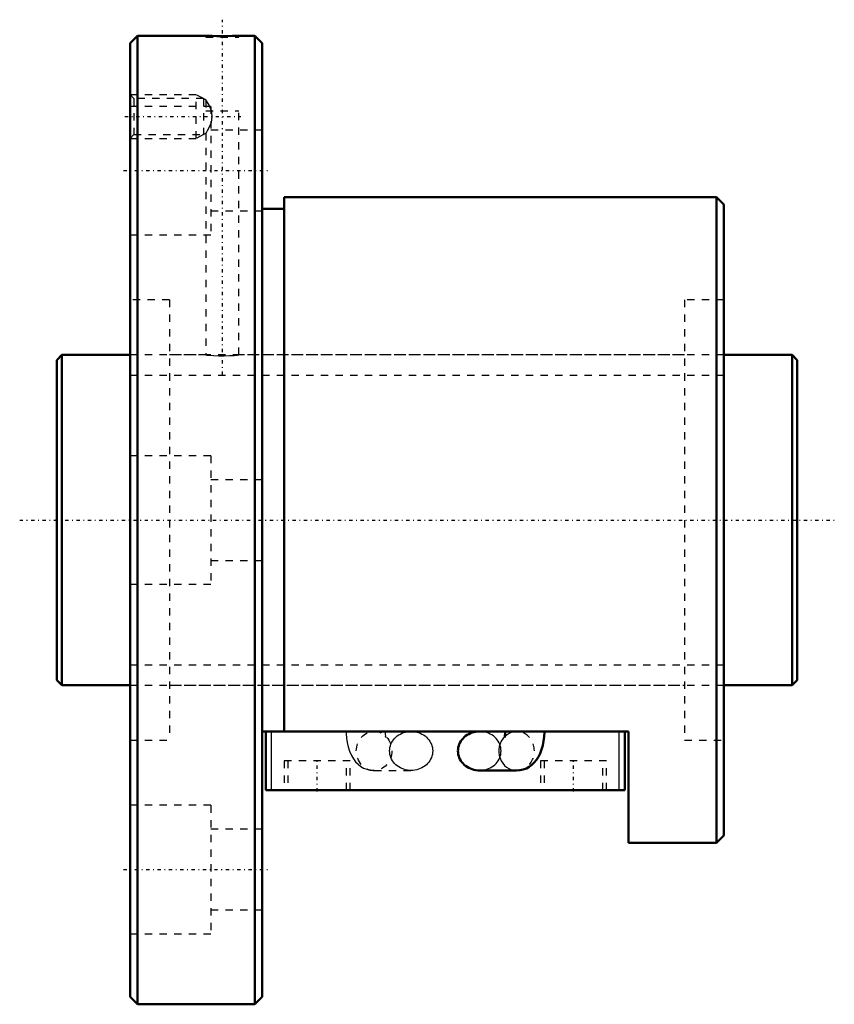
# Model space of a CAD drawing. Header units: millimetres. Extents: x -5 to 106, y -66 to 68.
import ezdxf

# ---------------------------------------------------------------- set-up
doc = ezdxf.new("R2010")
doc.units = ezdxf.units.MM
doc.linetypes.add('Center', pattern=[1.5, 0.45, -0.5, 0.05, -0.5])
doc.linetypes.add('Dashed', pattern=[2, 1, -1])
for name, color, linetype, lineweight in [('2d ConnectionPoints', 7, 'Continuous', 50), ('AM_0', 7, 'Continuous', 50), ('AM_4', 3, 'Continuous', 25), ('AM_5', 3, 'Continuous', 25), ('AM_7', 7, 'Center', 25), ('AM_9', 6, 'Dashed', 25)]:
    doc.layers.add(name, color=color, linetype=linetype, lineweight=lineweight)

# ---------------------------------------------------------------- blocks, each defined once
blk = doc.blocks.new('1_BNF_4510_2_5RR_Nut_0_in_BNF4510V_2_5RRG1_101LC0_000_rev_4')
at = {"layer": 'AM_0'}
for p, q in [((11, 66), (10, 65)), ((11, 66), (11, -66)), ((20.35, 66), (11, 66)), ((27, 66), (24.82, 66)), ((27, 66), (27, -66)), ((28, 65), (27, 66)), ((10, 65), (10, -65)), ((28, 65), (28, -65)), ((90, 44), (31, 44)), ((31, 44), (31, -28.8)), ((90, 44), (90, -44)), ((91, 43), (90, 44)), ((91, 43), (91, -43)), ((31, 42.4), (28, 42.4)), ((78, -28.8), (28, -28.8)), ((28.5, -36.8), (28.5, -28.8)), ((61.18, -28.8), (57.66, -28.8)), ((77.5, -36.8), (77.5, -28.8)), ((78, -44), (78, -28.8)), ((57.66, -34.13), (62.72, -34.13)), ((77.5, -36.8), (28.5, -36.8)), ((78, -44), (90, -44)), ((90, -44), (91, -43)), ((10, -65), (11, -66)), ((27, -66), (28, -65)), ((11, -66), (27, -66))]:
    blk.add_line(p, q, dxfattribs=at)
for points in [[(24.85, 66), (24.79, 66), (24.5, 65.99), (23.99, 65.98), (23.32, 65.97), (22.58, 65.96), (21.83, 65.97), (21.18, 65.98), (20.68, 65.99), (20.4, 66), (20.35, 66)], [(57.66, -28.8), (57.41, -28.81), (57.15, -28.84), (56.9, -28.89), (56.66, -28.96), (56.42, -29.05), (56.19, -29.16), (55.98, -29.28), (55.77, -29.42), (55.58, -29.58), (55.41, -29.75), (55.25, -29.94), (55.12, -30.13), (55, -30.34), (54.9, -30.55), (54.82, -30.78), (54.77, -31), (54.73, -31.23), (54.72, -31.47)], [(61.18, -28.8), (61.18, -28.93), (61.16, -29.18), (61.13, -29.4), (61.1, -29.54), (61.07, -29.63), (61.06, -29.65)], [(62.72, -34.13), (63.17, -34.1), (63.63, -34), (64.06, -33.84), (64.45, -33.62), (64.81, -33.36), (65.13, -33.05), (65.43, -32.69), (65.69, -32.29), (65.93, -31.82), (66.13, -31.29), (66.3, -30.71), (66.41, -30.12), (66.48, -29.52), (66.51, -28.95), (66.51, -28.8)], [(54.72, -31.47), (54.73, -31.7), (54.77, -31.93), (54.82, -32.16), (54.9, -32.38), (55, -32.59), (55.12, -32.8), (55.25, -33), (55.41, -33.18), (55.58, -33.35), (55.77, -33.51), (55.98, -33.65), (56.19, -33.78), (56.42, -33.88), (56.66, -33.97), (56.9, -34.04), (57.15, -34.09), (57.41, -34.12), (57.66, -34.13)]]:
    blk.add_lwpolyline(points, dxfattribs=at)
at = {"layer": 'AM_4'}
for p, q in [((29.3, -36.8), (29.3, -28.8)), ((76.7, -36.8), (76.7, -28.8))]:
    blk.add_line(p, q, dxfattribs=at)
blk.add_ellipse((62.72, -31.47), major_axis=(0, 2.67), ratio=0.906308, start_param=0.750343, end_param=3.143177, dxfattribs=at)
at = {"layer": 'AM_5', "linetype": 'Dashed'}
for p, q in [((10, 58), (19, 58)), ((19, 52), (19, 58)), ((20, 57.46), (19, 58)), ((20, 52.54), (19, 52)), ((10, 52), (19, 52))]:
    blk.add_line(p, q, dxfattribs=at)
at = {"layer": 'AM_7'}
for p, q in [((22.6, 19.8), (22.6, 68.2)), ((9.28, 55), (25.12, 55)), ((9.1, 47.63), (28.9, 47.63)), ((35.5, -37), (35.5, -32.6)), ((70.5, -37), (70.5, -32.6)), ((9.1, -47.63), (28.9, -47.63))]:
    blk.add_line(p, q, dxfattribs=at)
at = {"layer": 'AM_9'}
for p, q in [((20.35, 66), (20.35, 65.8)), ((20.35, 65.8), (24.85, 65.8)), ((24.85, 65.8), (24.85, 66)), ((10.54, 57.46), (10, 58)), ((21, 56.38), (10, 56.38)), ((20, 57.46), (10.54, 57.46)), ((10.54, 57.46), (10.54, 52.54)), ((20, 57.46), (20, 52.54)), ((20.36, 57.26), (20, 57.46)), ((20.35, 57.25), (20.35, 55.8)), ((21, 56.38), (21, 38.88)), ((20.35, 55.8), (24.85, 55.8)), ((24.85, 22.5), (24.85, 55.8)), ((10, 52), (10.54, 52.54)), ((10.54, 52.54), (20, 52.54)), ((20, 52.54), (20.36, 52.74)), ((20.35, 52.75), (20.35, 22.5)), ((28, 53.13), (21, 53.13)), ((21, 42.13), (28, 42.13)), ((10, 38.88), (21, 38.88)), ((15.4, 30), (10, 30)), ((15.4, 30), (15.4, -30)), ((85.6, 30), (85.6, -30)), ((91, 30), (85.6, 30)), ((20.35, 22.5), (15.4, 22.5)), ((85.6, 22.5), (24.82, 22.5)), ((21, 8.75), (10, 8.75)), ((21, 8.75), (21, -8.75)), ((28, 5.5), (21, 5.5)), ((21, -5.5), (28, -5.5)), ((10, -8.75), (21, -8.75)), ((15.4, -22.5), (85.6, -22.5)), ((43.28, -28.8), (43.46, -28.81)), ((48.34, -28.8), (43.28, -28.8)), ((62.72, -28.8), (61.18, -28.8)), ((62.26, -28.85), (62.31, -28.84)), ((62.52, -28.81), (62.72, -28.8)), ((10, -30), (15.4, -30)), ((85.6, -30), (91, -30)), ((40, -32.8), (31, -32.8)), ((31, -32.8), (31, -36.8)), ((31.5, -32.8), (31.5, -36.8)), ((39.5, -36.8), (39.5, -32.8)), ((40, -36.8), (40, -32.8)), ((75, -32.8), (66, -32.8)), ((66, -32.8), (66, -36.8)), ((66.5, -32.8), (66.5, -36.8)), ((74.5, -36.8), (74.5, -32.8)), ((75, -36.8), (75, -32.8)), ((43.28, -34.13), (48.34, -34.13)), ((21, -38.88), (10, -38.88)), ((21, -38.88), (21, -56.38)), ((28, -42.13), (21, -42.13)), ((21, -53.13), (28, -53.13)), ((10, -56.38), (21, -56.38))]:
    blk.add_line(p, q, dxfattribs=at)
for points in [[(21.09, 55.8), (20.89, 56.31), (20.73, 56.62), (20.58, 56.9), (20.42, 57.15), (20.35, 57.26), (20.35, 57.26)], [(20.35, 52.74), (20.35, 52.74), (20.41, 52.83), (20.57, 53.09), (20.84, 53.59), (21.1, 54.24), (21.22, 54.9), (21.15, 55.58), (21.09, 55.8)], [(20.35, 22.5), (20.48, 22.49), (20.84, 22.46), (21.4, 22.42), (22.1, 22.39), (22.86, 22.39), (23.58, 22.41), (24.19, 22.44), (24.63, 22.48), (24.84, 22.5), (24.85, 22.5)], [(39.49, -28.8), (39.49, -29.13), (39.54, -29.73), (39.62, -30.32), (39.75, -30.91), (39.94, -31.5), (40.2, -32.08), (40.47, -32.54), (40.77, -32.94), (41.1, -33.28), (41.47, -33.57), (41.86, -33.8), (42.28, -33.97), (42.72, -34.08), (43.17, -34.13), (43.28, -34.13)], [(43.46, -28.81), (43.66, -28.83), (43.69, -28.84)], [(44.78, -29.42), (44.86, -29.53), (44.92, -29.62), (44.94, -29.65), (44.94, -29.65)], [(44.94, -29.65), (44.93, -29.62), (44.9, -29.54), (44.87, -29.4), (44.84, -29.21), (44.82, -28.97), (44.82, -28.8)], [(45.4, -31.47), (45.41, -31.23), (45.44, -31), (45.5, -30.78), (45.57, -30.55), (45.67, -30.34), (45.79, -30.13), (45.93, -29.94), (46.08, -29.75), (46.26, -29.58), (46.45, -29.42), (46.65, -29.28), (46.87, -29.16), (47.09, -29.05), (47.33, -28.96), (47.58, -28.89), (47.83, -28.84), (48.08, -28.81), (48.34, -28.8)], [(48.34, -28.8), (48.59, -28.81), (48.85, -28.84), (49.1, -28.89), (49.34, -28.96), (49.58, -29.05), (49.81, -29.16), (50.02, -29.28), (50.23, -29.42), (50.42, -29.58), (50.59, -29.75), (50.75, -29.94), (50.88, -30.13), (51, -30.34), (51.1, -30.55), (51.18, -30.78), (51.23, -31), (51.27, -31.23), (51.28, -31.47), (51.27, -31.7), (51.23, -31.93), (51.18, -32.16), (51.1, -32.38), (51, -32.59), (50.88, -32.8), (50.75, -33), (50.59, -33.18), (50.42, -33.35), (50.23, -33.51), (50.02, -33.65), (49.81, -33.78), (49.58, -33.88), (49.34, -33.97), (49.1, -34.04), (48.85, -34.09), (48.59, -34.12), (48.34, -34.13)], [(57.66, -34.13), (57.92, -34.12), (58.17, -34.09), (58.42, -34.04), (58.67, -33.97), (58.91, -33.88), (59.13, -33.78), (59.35, -33.65), (59.55, -33.51), (59.74, -33.35), (59.92, -33.18), (60.07, -33), (60.21, -32.8), (60.33, -32.59), (60.43, -32.38), (60.5, -32.16), (60.56, -31.93), (60.59, -31.7), (60.6, -31.47), (60.59, -31.23), (60.56, -31), (60.5, -30.78), (60.43, -30.55), (60.33, -30.34), (60.21, -30.13), (60.07, -29.94), (59.92, -29.75), (59.74, -29.58), (59.55, -29.42), (59.35, -29.28), (59.13, -29.16), (58.91, -29.05), (58.67, -28.96), (58.42, -28.89), (58.17, -28.84), (57.92, -28.81), (57.66, -28.8)], [(61.09, -29.6), (61.14, -29.53), (61.25, -29.39), (61.44, -29.23), (61.7, -29.06), (62.01, -28.92), (62.26, -28.85)], [(62.31, -28.84), (62.37, -28.83), (62.52, -28.81)], [(61.06, -29.65), (61.06, -29.65), (61.08, -29.62), (61.09, -29.6)], [(48.34, -34.13), (48.08, -34.12), (47.83, -34.09), (47.58, -34.04), (47.33, -33.97), (47.09, -33.88), (46.87, -33.78), (46.65, -33.65), (46.45, -33.51), (46.26, -33.35), (46.08, -33.18), (45.93, -33), (45.79, -32.8), (45.67, -32.59), (45.57, -32.38), (45.5, -32.16), (45.44, -31.93), (45.41, -31.7), (45.4, -31.47)]]:
    blk.add_lwpolyline(points, dxfattribs=at)
blk.add_ellipse((43.28, -31.47), major_axis=(0, 2.67), ratio=0.906308, dxfattribs=at)
for start_param, end_param in [(0.674772, 0.750343), (3.143177, 6.472967)]:
    blk.add_ellipse((62.72, -31.47), major_axis=(0, 2.67), ratio=0.906308, start_param=start_param, end_param=end_param, dxfattribs=at)
blk = doc.blocks.new('2_BNF_4510_2_5RR000_Shaft_0_in_BNF4510V_2_5RRG1_101LC0_000_rev_4')
at = {"layer": 'AM_0'}
for p, q in [((0.7, 22.5), (0, 21.8)), ((0, 21.8), (0, -21.8)), ((0.7, 22.5), (0.7, -22.5)), ((10, 22.5), (0.7, 22.5)), ((100.3, 22.5), (91, 22.5)), ((101, 21.8), (100.3, 22.5)), ((100.3, 22.5), (100.3, -22.5)), ((101, 21.8), (101, -21.8)), ((0, -21.8), (0.7, -22.5)), ((0.7, -22.5), (10, -22.5)), ((91, -22.5), (100.3, -22.5)), ((100.3, -22.5), (101, -21.8))]:
    blk.add_line(p, q, dxfattribs=at)
at = {"layer": 'AM_5', "linetype": 'Dashed'}
for p, q in [((10, 19.7395), (91, 19.7395)), ((10, -19.7395), (91, -19.7395))]:
    blk.add_line(p, q, dxfattribs=at)
at = {"layer": 'AM_7'}
blk.add_line((-5.05, 0), (106.05, 0), dxfattribs=at)
at = {"layer": 'AM_9'}
for p, q in [((91, 22.5), (10, 22.5)), ((10, -22.5), (91, -22.5))]:
    blk.add_line(p, q, dxfattribs=at)

msp = doc.modelspace()

# ---------------------------------------------------------------- linework, layer by layer
at = {"layer": '2d ConnectionPoints'}
for p in [(0, 0), (10, 0)]:
    msp.add_point(p, dxfattribs=at)

# ---------------------------------------------------------------- block references
for name in ['1_BNF_4510_2_5RR_Nut_0_in_BNF4510V_2_5RRG1_101LC0_000_rev_4', '2_BNF_4510_2_5RR000_Shaft_0_in_BNF4510V_2_5RRG1_101LC0_000_rev_4']:
    msp.add_blockref(name, (0, 0))

doc.saveas('drawing.dxf')
